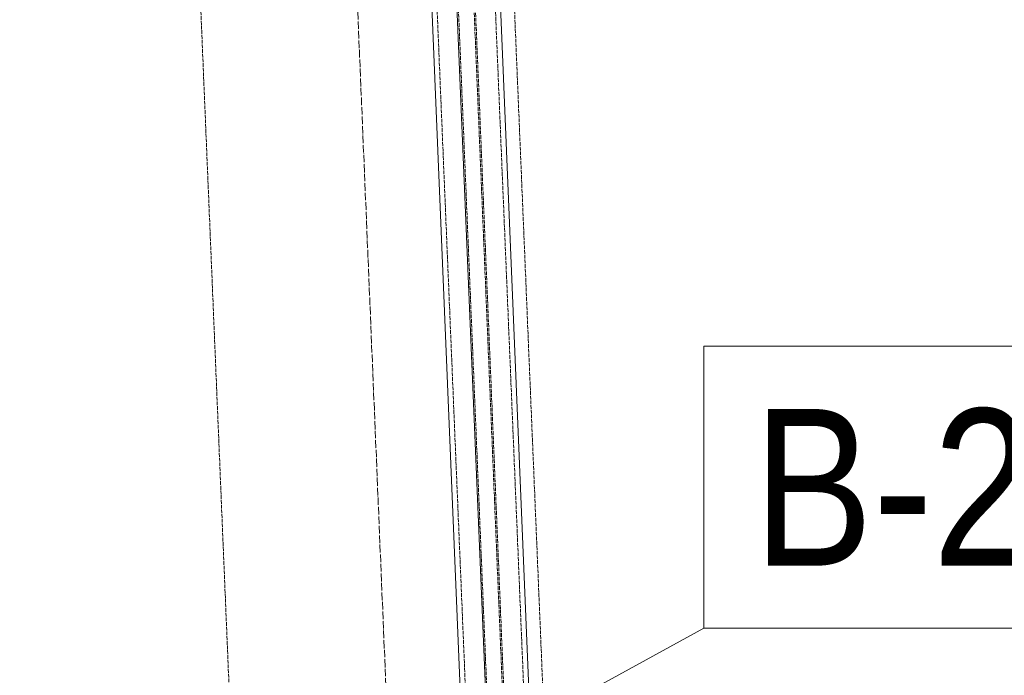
# Model space of a CAD drawing. Header units: millimetres. Extents: x -15129 to 9171, y -18789 to 5877.
# Tile 111 of 256: x -12132 to -11346, y -5224 to -4701. Entities that reach past the tile are written whole.
import ezdxf

# ---------------------------------------------------------------- set-up
doc = ezdxf.new("R2010")
doc.units = ezdxf.units.MM
doc.linetypes.add('ACAD_ISO02W100', pattern=[15, 12, -3])
doc.linetypes.add('ACAD_ISO04W100', pattern=[30, 24, -3, 0, -3])
for name, color, linetype in [('AS_Belki', 145, 'Continuous'), ('AS_Sciany betonowe', 252, 'Continuous'), ('AS_Siatki', 72, 'Continuous')]:
    doc.layers.add(name, color=color, linetype=linetype)
doc.styles.add('Arial Narrow', font='ARIALN.TTF', dxfattribs={"height": 5})

msp = doc.modelspace()

# ---------------------------------------------------------------- linework, layer by layer
at = {"color": 7, "lineweight": 13}
msp.add_line((-11864.16, -5338.54), (-11585.73, -5186.34), dxfattribs=at)
msp.add_lwpolyline([(-11585.73, -5186.34), (-11183.29, -5186.34), (-11183.29, -4961.34), (-11585.73, -4961.34), (-11585.73, -5186.34)], dxfattribs=at)
at = {"layer": 'AS_Belki', "color": 84, "linetype": 'ACAD_ISO02W100', "lineweight": 13, "ltscale": 0.25}
for p, q in [((-11854.45, -3352.36), (-11772.43, -5319.32)), ((-11755.34, -5321.11), (-11837.57, -3349.15)), ((-11742.91, -5320.59), (-11825.14, -3348.63)), ((-11741.81, -5320.54), (-11824.04, -3348.59)), ((-11725.92, -5319.88), (-11808.15, -3347.92))]:
    msp.add_line(p, q, dxfattribs=at)
at = {"layer": 'AS_Belki', "color": 145, "linetype": 'Continuous', "lineweight": 13, "ltscale": 0.25}
for p, q in [((-11756.44, -5321.15), (-11838.67, -3349.2)), ((-11721.83, -5319.71), (-11804.06, -3347.75)), ((-11858.23, -3360.02), (-11776.98, -5308.7))]:
    msp.add_line(p, q, dxfattribs=at)
at = {"layer": 'AS_Sciany betonowe', "color": 145, "linetype": 'ACAD_ISO02W100', "lineweight": 13, "ltscale": 0.25}
for p, q in [((-12131.54, -1228.6), (-11477.93, -16899.65)), ((-11711.52, -5299.76), (-11792.54, -3357.28))]:
    msp.add_line(p, q, dxfattribs=at)
at = {"layer": 'AS_Siatki', "color": 20, "linetype": 'ACAD_ISO04W100', "lineweight": 13, "ltscale": 0.25}
msp.add_line((-11347.6, -17024.7), (-12017.05, -973.9), dxfattribs=at)

# ---------------------------------------------------------------- texts
at = {"color": 7, "lineweight": 13, "style": 'Arial Narrow'}
msp.add_text('B-20', height=125, dxfattribs=at).set_placement((-11546.3, -5136.34))

doc.saveas('drawing.dxf')
